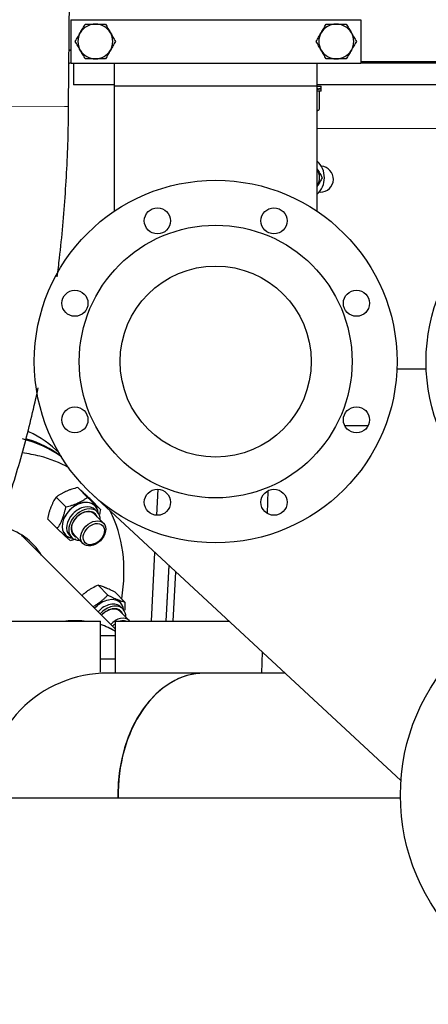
# Model space of a CAD drawing. Header units: inches. Extents: x 0 to 29700, y -16 to 21000.
# Tile 185 of 256: x 15234 to 15516, y 14869 to 15548. Entities that reach past the tile are written whole.
import ezdxf

# ---------------------------------------------------------------- set-up
doc = ezdxf.new("R2010")
doc.units = ezdxf.units.IN
doc.layers.add('1', color=7, linetype='Continuous', true_color=0xffffff)
doc.layers.add('254', color=7, linetype='Continuous', true_color=0xffffff)
doc.styles.add('latin_extended', font='simplex.shx')
doc.dimstyles.get("Standard").update_dxf_attribs({"dimtxt": 0.18, "dimasz": 0.18, "dimexe": 0.18, "dimexo": 0.0625, "dimgap": 0.09, "dimtad": 0, "dimtih": 1, "dimtoh": 1, "dimdec": 4, "dimzin": 0, "dimdsep": 46, "dimtxsty": 'Standard', "dimcen": 0.09, "dimadec": 0, "dimazin": 0, "dimtfac": 1, "dimtdec": 4, "dimtofl": 0, "dimtmove": 0, "dimatfit": 3, "dimfxl": 1, "dimtolj": 1, "dimtzin": 0, "dimarcsym": 0})

# ---------------------------------------------------------------- blocks, each defined once
blk = doc.blocks.new('_U1')
at = {"layer": '254', "color": 3, "linetype": 'Continuous', "lineweight": 13, "transparency": 16777216}
for p, q in [((14740.56, 16443.49), (17260.56, 16443.49)), ((17210.56, 16268.49), (17210.56, 14748.49)), ((15840.56, 14573.49), (17260.56, 14573.49))]:
    blk.add_line(p, q, dxfattribs=at)
at = {"layer": '254', "color": 3, "transparency": 16777216}
for points in [[(17239.72, 16268.49), (17181.39, 16268.49), (17210.56, 16443.49)], [(17181.39, 14748.49), (17239.72, 14748.49), (17210.56, 14573.49)]]:
    blk.add_solid(points, dxfattribs=at)
at = {"layer": 'Defpoints', "color": 0, "transparency": 16777216}
for p in [(14690.56, 16443.49), (15790.56, 14573.49), (17210.56, 14573.49)]:
    blk.add_point(p, dxfattribs=at)
at = {"layer": '254', "color": 2, "lineweight": 13, "transparency": 16777216, "insert": (16948.06, 15216.83), "char_height": 175, "attachment_point": 1, "rotation": 90, "style": 'latin_extended'}
blk.add_mtext('\\A1;1870', dxfattribs=at)
blk = doc.blocks.new('_U6')
at = {"layer": '254', "color": 3, "linetype": 'Continuous', "lineweight": 13, "transparency": 16777216}
for p, q in [((13070.56, 15098.49), (13070.56, 13223.49)), ((16310.56, 15098.49), (16310.56, 13223.49)), ((13245.56, 13273.49), (16135.56, 13273.49))]:
    blk.add_line(p, q, dxfattribs=at)
at = {"layer": '254', "color": 3, "transparency": 16777216}
for points in [[(13245.56, 13302.66), (13245.56, 13244.33), (13070.56, 13273.49)], [(16135.56, 13244.33), (16135.56, 13302.66), (16310.56, 13273.49)]]:
    blk.add_solid(points, dxfattribs=at)
at = {"layer": 'Defpoints', "color": 0, "transparency": 16777216}
for p in [(13070.56, 15148.49), (16310.56, 15148.49), (16310.56, 13273.49)]:
    blk.add_point(p, dxfattribs=at)
at = {"layer": '254', "color": 2, "lineweight": 13, "transparency": 16777216, "insert": (14382.22, 13535.99), "char_height": 175, "attachment_point": 1, "style": 'latin_extended'}
blk.add_mtext('\\A1;3240', dxfattribs=at)
blk = doc.blocks.new('_U7')
at = {"layer": '254', "color": 3, "linetype": 'Continuous', "lineweight": 13, "transparency": 16777216}
for p, q in [((13390.56, 14892.49), (13390.56, 13623.49)), ((15990.56, 14892.49), (15990.56, 13623.49)), ((13565.56, 13673.49), (15815.56, 13673.49))]:
    blk.add_line(p, q, dxfattribs=at)
at = {"layer": '254', "color": 3, "transparency": 16777216}
for points in [[(13565.56, 13702.66), (13565.56, 13644.33), (13390.56, 13673.49)], [(15815.56, 13644.33), (15815.56, 13702.66), (15990.56, 13673.49)]]:
    blk.add_solid(points, dxfattribs=at)
at = {"layer": 'Defpoints', "color": 0, "transparency": 16777216}
for p in [(13390.56, 14942.49), (15990.56, 14942.49), (15990.56, 13673.49)]:
    blk.add_point(p, dxfattribs=at)
at = {"layer": '254', "color": 2, "lineweight": 13, "transparency": 16777216, "insert": (14382.22, 13935.99), "char_height": 175, "attachment_point": 1, "style": 'latin_extended'}
blk.add_mtext('\\A1;2600', dxfattribs=at)
blk = doc.blocks.new('_U8')
at = {"layer": '254', "color": 3, "linetype": 'Continuous', "lineweight": 13, "transparency": 16777216}
for p, q in [((15790.56, 14839.68), (15790.56, 14023.49)), ((13590.23, 14792.01), (13590.23, 14023.49)), ((13765.23, 14073.49), (15615.56, 14073.49))]:
    blk.add_line(p, q, dxfattribs=at)
at = {"layer": '254', "color": 3, "transparency": 16777216}
for points in [[(13765.23, 14102.66), (13765.23, 14044.33), (13590.23, 14073.49)], [(15615.56, 14044.33), (15615.56, 14102.66), (15790.56, 14073.49)]]:
    blk.add_solid(points, dxfattribs=at)
at = {"layer": 'Defpoints', "color": 0, "transparency": 16777216}
for p in [(15790.56, 14889.68), (13590.23, 14842.01), (15790.56, 14073.49)]:
    blk.add_point(p, dxfattribs=at)
at = {"layer": '254', "color": 2, "lineweight": 13, "transparency": 16777216, "insert": (14382.06, 14335.99), "char_height": 175, "attachment_point": 1, "style": 'latin_extended'}
blk.add_mtext('\\A1;2200', dxfattribs=at)

msp = doc.modelspace()

# ---------------------------------------------------------------- linework, layer by layer
at = {"layer": '1', "color": 2, "linetype": 'Continuous', "lineweight": 25}
for p, q in [((15267.917, 15487.674), (15269.894, 15744.56)), ((15269.334, 15547.535), (15469.334, 15547.535)), ((15269.334, 15547.535), (15269.334, 15517.535)), ((15469.334, 15547.535), (15469.334, 15517.535)), ((15268.214, 15526.301), (15269.333, 15526.923)), ((15541.608, 15518.494), (15469.334, 15518.494)), ((15541.613, 15518.494), (15469.336, 15518.494)), ((15268.144, 15517.334), (15269.334, 15518.021)), ((15269.334, 15517.535), (15469.334, 15517.535)), ((15271.339, 15517.535), (15271.339, 15502.599)), ((15271.339, 15517.535), (15271.339, 15502.599)), ((15299.39, 15517.54), (15299.39, 15501.839)), ((15439.09, 15501.839), (15439.09, 15517.54)), ((15541.604, 15517.599), (15469.334, 15517.599)), ((15271.339, 15502.599), (15271.339, 15502.599)), ((15299.392, 15502.599), (15271.339, 15502.599)), ((15299.39, 15501.839), (15299.39, 15415.498)), ((15299.39, 15501.839), (15439.09, 15501.839)), ((15299.39, 15501.839), (15439.09, 15501.839)), ((15439.09, 15415.498), (15439.09, 15501.839)), ((15439.09, 15501.635), (15441.958, 15501.635)), ((15439.09, 15500.101), (15439.281, 15500.105)), ((15441.958, 15498.235), (15439.09, 15498.235)), ((15569.385, 15502.599), (15439.093, 15502.599)), ((15439.281, 15499.935), (15439.281, 15500.105)), ((15439.281, 15499.581), (15439.281, 15499.935)), ((15439.281, 15499.752), (15439.374, 15499.75)), ((15439.374, 15500.274), (15439.374, 15499.75)), ((15440.464, 15498.163), (15440.34, 15498.235)), ((15440.464, 15498.163), (15440.464, 15485.507)), ((15441.631, 15500.105), (15441.133, 15500.097)), ((15441.631, 15499.935), (15441.631, 15500.105)), ((15441.631, 15499.581), (15441.631, 15499.935)), ((15441.631, 15499.751), (15441.664, 15499.75)), ((15441.664, 15500.274), (15441.664, 15499.75)), ((15441.664, 15499.75), (15441.958, 15500.012)), ((15441.958, 15500.012), (15441.958, 15501.635)), ((15441.958, 15498.235), (15441.958, 15499.857)), ((15439.09, 15484.713), (15440.464, 15485.507)), ((15439.232, 15444.599), (15439.09, 15444.837)), ((15439.09, 15432.36), (15439.232, 15432.599)), ((15441.339, 15428.599), (15440.485, 15428.599)), ((15494.14, 15306.839), (15514.34, 15306.839)), ((15474.283, 15267.599), (15458.217, 15267.599)), ((15261.397, 15248.852), (15261.394, 15248.856)), ((15280.886, 15218.218), (15274.195, 15224.963)), ((15496.919, 15023), (15284.253, 15220.176)), ((15328.698, 15205.848), (15329.628, 15223.819)), ((15328.698, 15205.848), (15329.628, 15223.819)), ((15405.23, 15222.799), (15404.685, 15207.188)), ((15405.23, 15222.799), (15404.685, 15207.188)), ((15265.972, 15211.581), (15259.281, 15218.327)), ((15289.889, 15209.906), (15283.198, 15216.651)), ((15291.908, 15200.398), (15285.626, 15206.731)), ((15286.206, 15209.696), (15286.206, 15209.696)), ((15287.65, 15208.24), (15286.206, 15209.696)), ((15287.65, 15208.24), (15287.452, 15208.431)), ((15260.061, 15196.633), (15253.37, 15203.378)), ((15271.426, 15192.647), (15277.708, 15186.314)), ((15299.863, 15127.603), (15236.184, 15191.439)), ((15268.456, 15192.091), (15269.9, 15190.635)), ((15324.916, 15132.846), (15327.37, 15180.209)), ((15324.916, 15132.846), (15327.37, 15180.209)), ((15336.924, 15171.351), (15334.93, 15132.846)), ((15336.924, 15171.343), (15334.93, 15132.845)), ((15339.91, 15132.852), (15341.69, 15166.925)), ((15339.91, 15132.852), (15341.69, 15166.925)), ((15294.858, 15150.853), (15288.167, 15157.598)), ((15306.666, 15146.05), (15299.975, 15152.795)), ((15309.655, 15133.292), (15303.373, 15139.626)), ((15303.953, 15142.591), (15303.953, 15142.591)), ((15305.397, 15141.135), (15303.953, 15142.591)), ((15209.45, 15132.843), (15289.864, 15132.843)), ((15289.864, 15097.696), (15289.864, 15132.843)), ((15299.864, 15132.843), (15378.449, 15132.843)), ((15299.864, 15132.843), (15299.864, 15097.696)), ((15299.863, 15122.843), (15289.863, 15122.843)), ((15401.347, 15111.616), (15400.837, 15096.996)), ((15401.347, 15111.616), (15400.837, 15096.996)), ((15289.863, 15106.843), (15299.863, 15106.843)), ((15361.469, 15096.993), (15294.863, 15096.993)), ((15417.113, 15096.993), (15361.469, 15096.993)), ((15177.606, 15010.984), (15496.569, 15010.984))]:
    msp.add_line(p, q, dxfattribs=at)
at = {"layer": '1', "color": 110, "linetype": 'Continuous', "lineweight": 13}
for p, q in [((15264.983, 15487.697), (15225.518, 15488)), ((15267.917, 15487.674), (15264.983, 15487.697)), ((15439.093, 15472.599), (15569.386, 15472.599))]:
    msp.add_line(p, q, dxfattribs=at)
at = {"layer": '1', "color": 2, "linetype": 'Continuous', "lineweight": 25}
for centre, radius in [((15369.24, 15311.839), 125), ((15639.24, 15311.839), 125), ((15329.059, 15408.847), 9), ((15409.422, 15408.847), 9), ((15369.24, 15311.839), 94), ((15369.24, 15311.839), 65.85), ((15272.233, 15352.021), 9), ((15466.248, 15352.021), 9), ((15272.233, 15271.658), 9), ((15466.248, 15271.658), 9), ((15329.059, 15214.832), 9), ((15409.422, 15214.832), 9), ((15639.057, 15012.843), 142.5)]:
    msp.add_circle(centre, radius, dxfattribs=at)
for centre, radius, start, end in [((15286.334, 15532.535), 12, 90, 150), ((15286.334, 15532.535), 12, 30, 90), ((15452.334, 15532.535), 12, 90, 150), ((15452.334, 15532.535), 12, 30, 90), ((15286.334, 15532.535), 12, 150, 210), ((15286.334, 15532.535), 12, 330, 30), ((15452.334, 15532.535), 12, 150, 210), ((15452.334, 15532.535), 12, 330, 30), ((15286.334, 15532.535), 12, 210, 270), ((15286.334, 15532.535), 12, 270, 330), ((15452.334, 15532.535), 12, 210, 270), ((15452.334, 15532.535), 12, 270, 330), ((15428.839, 15438.599), 15.35, 311.900625, 48.099375), ((15428.839, 15438.599), 12, 330, 30), ((15441.339, 15437.599), 9, 270, 86.090625), ((15294.863, 15012.843), 84.15, 90, 181.265625)]:
    msp.add_arc(centre, radius, start, end, dxfattribs=at)
for centre, major_axis, ratio, start_param, end_param in [((15426.608, 15499.857), (15.35, 0.517), 0.0807513, 5.6810115, 6.0736442), ((15426.608, 15500.012), (15.35, 0.517), 0.0807513, 5.6918137, 6.0845127), ((15426.608, 15499.857), (-15.35, 0.001), 0.0874887, 2.9348397, 3.3274725), ((15160.631, 15148.093), (100.763, 100.763), 0.7071068, 0, 0.2521628), ((15170.631, 15138.093), (-100.763, -100.763), 0.7071068, 3.2519863, 3.537184), ((15169.631, 15139.093), (100.763, 100.763), 0.7071068, 0.1017591, 0.3581916), ((15182.631, 15126.093), (-100.763, -100.763), 0.7071068, 3.537184, 3.6502813), ((15182.631, 15126.093), (-100.763, -100.763), 0.7071068, 3.3335695, 3.537184), ((15275.837, 15202.4), (-10.167, -10.085), 0.7071009, 2.6238013, 4.7434928), ((15275.837, 15202.4), (-10.105, -10.022), 0.7071009, 2.6374476, 4.7434928), ((15275.837, 15202.4), (-10.167, -10.085), 0.7071009, 4.7434928, 6.2831853), ((15275.837, 15202.4), (-10.105, -10.022), 0.7071009, 4.7434928, 6.2831853), ((15277.331, 15200.894), (8.875, 8.803), 0.7071009, 1.6019002, 3.1416733), ((15278.775, 15199.438), (8.875, 8.803), 0.7071009, 0.0311038, 3.7850125), ((15278.526, 15199.689), (7.1, 7.042), 0.7071009, 0.0000806, 3.1415751), ((15278.775, 15199.438), (-7.455, -7.394), 0.7071009, 2.8318337, 6.2831853), ((15277.331, 15200.894), (8.875, 8.803), 0.7071009, 0, 1.6019002), ((15278.775, 15199.438), (8.875, 8.803), 0.7071009, 5.6396321, 6.2831853), ((15182.631, 15126.093), (-100.763, -100.763), 0.7071068, 2.3667444, 2.9200574), ((15182.631, 15126.093), (-60.281, -60.281), 0.7071068, 2.9736608, 3.537184), ((15176.608, 15132.008), (-59.576, -59.43), 0.7071056, 3.1415927, 3.1716341), ((15170.631, 15138.093), (-60.281, -60.281), 0.7071068, 2.9751334, 3.0002662), ((15275.837, 15202.4), (-10.167, -10.085), 0.7071009, 0, 0.5178543), ((15275.837, 15202.4), (-10.105, -10.022), 0.7071009, 0, 0.5041099), ((15278.775, 15199.438), (-7.455, -7.394), 0.7071009, 0, 0.309822), ((15293.585, 15135.294), (-10.167, -10.085), 0.7071009, 3.9580946, 4.7834499), ((15293.585, 15135.294), (-10.167, -10.085), 0.7071009, 2.6238013, 3.9580946), ((15295.079, 15133.788), (8.875, 8.803), 0.7071009, 0.816502, 1.6513802), ((15296.523, 15132.332), (8.875, 8.803), 0.7071009, 0, 1.6508894), ((15296.523, 15132.332), (-7.455, -7.394), 0.7071009, 2.8318337, 4.8073064), ((15296.274, 15132.583), (7.1, 7.042), 0.7071009, 0.0000806, 1.6705243), ((15295.079, 15133.788), (8.875, 8.803), 0.7071009, 0, 0.816502), ((15296.523, 15132.332), (8.875, 8.803), 0.7071009, 5.6397303, 6.2831853), ((15248.171, 15060.271), (59.625, 59.381), 0.7085485, 0.5271485, 0.7097536), ((15248.171, 15060.271), (-59.576, -59.43), 0.7071056, 3.6714419, 3.8449167), ((15302.555, 15126.25), (7.1, 7.042), 0.7071009, 0, 1.6679464), ((15302.996, 15125.806), (6.011, 5.962), 0.7071009, 0.3396417, 0.8990416), ((15302.555, 15126.25), (7.1, 7.042), 0.7071009, 6.198712, 6.2831853), ((15248.171, 15060.271), (59.625, 59.381), 0.7085485, 0.1628219, 0.3481759), ((15248.171, 15060.271), (-59.576, -59.43), 0.7071056, 3.3098642, 3.4892295), ((15302.996, 15125.806), (6.011, 5.962), 0.7071009, 1.3998311, 1.6850288), ((15294.864, 15012.843), (0, -84.15), 0.9999958, 3.1415927, 4.7344783), ((15361.469, 15012.843), (0, 84.15), 0.7069849, 0, 1.5929838), ((15361.469, 15012.843), (0, -84.15), 0.7091469, 3.1415927, 4.712389), ((15361.469, 15012.843), (0, -84.15), 0.7091469, 4.712389, 4.7345765)]:
    msp.add_ellipse(centre, major_axis=major_axis, ratio=ratio, start_param=start_param, end_param=end_param, dxfattribs=at)
for centre, major_axis in [((15284.808, 15193.356), (7.1, 7.042)), ((15285.249, 15192.911), (6.011, 5.962))]:
    msp.add_ellipse(centre, major_axis=major_axis, ratio=0.7071009, dxfattribs=at)
for points, knots in [([(15275.942, 15538.535), (15276.237, 15539.047), (15276.531, 15539.555), (15277.114, 15540.566), (15277.404, 15541.068), (15278.27, 15542.567), (15278.84, 15543.555), (15279.406, 15544.535)], [0, 0, 0, 0, 0.25, 0.25, 0.5, 0.5, 1, 1, 1, 1]), ([(15279.406, 15544.535), (15280.538, 15544.535), (15281.678, 15544.535), (15283.408, 15544.535), (15283.988, 15544.535), (15285.156, 15544.535), (15285.743, 15544.535), (15286.334, 15544.535)], [0, 0, 0, 0, 0.5, 0.5, 0.75, 0.75, 1, 1, 1, 1]), ([(15286.334, 15544.535), (15286.925, 15544.535), (15287.512, 15544.535), (15288.68, 15544.535), (15289.26, 15544.535), (15290.99, 15544.535), (15292.13, 15544.535), (15293.262, 15544.535)], [0, 0, 0, 0, 0.25, 0.25, 0.5, 0.5, 1, 1, 1, 1]), ([(15293.262, 15544.535), (15293.828, 15543.555), (15294.398, 15542.567), (15295.263, 15541.068), (15295.553, 15540.566), (15296.137, 15539.555), (15296.431, 15539.047), (15296.726, 15538.535)], [0, 0, 0, 0, 0.5, 0.5, 0.75, 0.75, 1, 1, 1, 1]), ([(15441.942, 15538.535), (15442.237, 15539.047), (15442.531, 15539.555), (15443.114, 15540.566), (15443.404, 15541.068), (15444.27, 15542.567), (15444.84, 15543.555), (15445.406, 15544.535)], [0, 0, 0, 0, 0.25, 0.25, 0.5, 0.5, 1, 1, 1, 1]), ([(15445.406, 15544.535), (15446.538, 15544.535), (15447.678, 15544.535), (15449.408, 15544.535), (15449.988, 15544.535), (15451.156, 15544.535), (15451.743, 15544.535), (15452.334, 15544.535)], [0, 0, 0, 0, 0.5, 0.5, 0.75, 0.75, 1, 1, 1, 1]), ([(15452.334, 15544.535), (15452.925, 15544.535), (15453.512, 15544.535), (15454.68, 15544.535), (15455.26, 15544.535), (15456.99, 15544.535), (15458.13, 15544.535), (15459.262, 15544.535)], [0, 0, 0, 0, 0.25, 0.25, 0.5, 0.5, 1, 1, 1, 1]), ([(15459.262, 15544.535), (15459.828, 15543.555), (15460.398, 15542.567), (15461.263, 15541.068), (15461.553, 15540.566), (15462.137, 15539.555), (15462.431, 15539.047), (15462.726, 15538.535)], [0, 0, 0, 0, 0.5, 0.5, 0.75, 0.75, 1, 1, 1, 1]), ([(15272.478, 15532.535), (15273.043, 15533.515), (15273.614, 15534.503), (15274.479, 15536.001), (15274.769, 15536.503), (15275.352, 15537.514), (15275.646, 15538.023), (15275.942, 15538.535)], [0, 0, 0, 0, 0.5, 0.5, 0.75, 0.75, 1, 1, 1, 1]), ([(15275.942, 15526.535), (15275.646, 15527.047), (15275.352, 15527.555), (15274.769, 15528.566), (15274.479, 15529.068), (15273.614, 15530.567), (15273.043, 15531.555), (15272.478, 15532.535)], [0, 0, 0, 0, 0.25, 0.25, 0.5, 0.5, 1, 1, 1, 1]), ([(15296.726, 15538.535), (15297.022, 15538.023), (15297.315, 15537.514), (15297.899, 15536.503), (15298.189, 15536.001), (15299.054, 15534.503), (15299.624, 15533.515), (15300.19, 15532.535)], [0, 0, 0, 0, 0.25, 0.25, 0.5, 0.5, 1, 1, 1, 1]), ([(15300.19, 15532.535), (15299.624, 15531.555), (15299.054, 15530.567), (15298.189, 15529.068), (15297.899, 15528.566), (15297.315, 15527.555), (15297.022, 15527.047), (15296.726, 15526.535)], [0, 0, 0, 0, 0.5, 0.5, 0.75, 0.75, 1, 1, 1, 1]), ([(15438.478, 15532.535), (15439.043, 15533.515), (15439.614, 15534.503), (15440.479, 15536.001), (15440.769, 15536.503), (15441.352, 15537.514), (15441.646, 15538.023), (15441.942, 15538.535)], [0, 0, 0, 0, 0.5, 0.5, 0.75, 0.75, 1, 1, 1, 1]), ([(15441.942, 15526.535), (15441.646, 15527.047), (15441.352, 15527.555), (15440.769, 15528.566), (15440.479, 15529.068), (15439.614, 15530.567), (15439.043, 15531.555), (15438.478, 15532.535)], [0, 0, 0, 0, 0.25, 0.25, 0.5, 0.5, 1, 1, 1, 1]), ([(15462.726, 15538.535), (15463.022, 15538.023), (15463.315, 15537.514), (15463.899, 15536.503), (15464.189, 15536.001), (15465.054, 15534.503), (15465.624, 15533.515), (15466.19, 15532.535)], [0, 0, 0, 0, 0.25, 0.25, 0.5, 0.5, 1, 1, 1, 1]), ([(15466.19, 15532.535), (15465.624, 15531.555), (15465.054, 15530.567), (15464.189, 15529.068), (15463.899, 15528.566), (15463.315, 15527.555), (15463.022, 15527.047), (15462.726, 15526.535)], [0, 0, 0, 0, 0.5, 0.5, 0.75, 0.75, 1, 1, 1, 1]), ([(15279.406, 15520.535), (15278.84, 15521.515), (15278.27, 15522.503), (15277.404, 15524.001), (15277.114, 15524.503), (15276.531, 15525.514), (15276.237, 15526.023), (15275.942, 15526.535)], [0, 0, 0, 0, 0.5, 0.5, 0.75, 0.75, 1, 1, 1, 1]), ([(15296.726, 15526.535), (15296.431, 15526.023), (15296.137, 15525.514), (15295.553, 15524.503), (15295.263, 15524.001), (15294.398, 15522.503), (15293.828, 15521.515), (15293.262, 15520.535)], [0, 0, 0, 0, 0.25, 0.25, 0.5, 0.5, 1, 1, 1, 1]), ([(15445.406, 15520.535), (15444.84, 15521.515), (15444.27, 15522.503), (15443.404, 15524.001), (15443.114, 15524.503), (15442.531, 15525.514), (15442.237, 15526.023), (15441.942, 15526.535)], [0, 0, 0, 0, 0.5, 0.5, 0.75, 0.75, 1, 1, 1, 1]), ([(15462.726, 15526.535), (15462.431, 15526.023), (15462.137, 15525.514), (15461.553, 15524.503), (15461.263, 15524.001), (15460.398, 15522.503), (15459.828, 15521.515), (15459.262, 15520.535)], [0, 0, 0, 0, 0.25, 0.25, 0.5, 0.5, 1, 1, 1, 1]), ([(15286.334, 15520.535), (15285.743, 15520.535), (15285.156, 15520.535), (15283.988, 15520.535), (15283.408, 15520.535), (15281.678, 15520.535), (15280.538, 15520.535), (15279.406, 15520.535)], [0, 0, 0, 0, 0.25, 0.25, 0.5, 0.5, 1, 1, 1, 1]), ([(15293.262, 15520.535), (15292.13, 15520.535), (15290.99, 15520.535), (15289.26, 15520.535), (15288.68, 15520.535), (15287.512, 15520.535), (15286.925, 15520.535), (15286.334, 15520.535)], [0, 0, 0, 0, 0.5, 0.5, 0.75, 0.75, 1, 1, 1, 1]), ([(15452.334, 15520.535), (15451.743, 15520.535), (15451.156, 15520.535), (15449.988, 15520.535), (15449.408, 15520.535), (15447.678, 15520.535), (15446.538, 15520.535), (15445.406, 15520.535)], [0, 0, 0, 0, 0.25, 0.25, 0.5, 0.5, 1, 1, 1, 1]), ([(15459.262, 15520.535), (15458.13, 15520.535), (15456.99, 15520.535), (15455.26, 15520.535), (15454.68, 15520.535), (15453.512, 15520.535), (15452.925, 15520.535), (15452.334, 15520.535)], [0, 0, 0, 0, 0.5, 0.5, 0.75, 0.75, 1, 1, 1, 1]), ([(15260.072, 15370.318), (15260.618, 15374.596), (15262.916, 15393.623), (15266.009, 15427.777), (15267.58, 15462.804), (15267.879, 15482.777), (15267.917, 15487.674)], [0, 0, 0, 0, 0.1113446, 0.4937346, 0.875986, 1, 1, 1, 1]), ([(15439.232, 15444.599), (15439.527, 15444.087), (15439.821, 15443.578), (15440.404, 15442.568), (15440.694, 15442.065), (15441.559, 15440.567), (15442.13, 15439.579), (15442.696, 15438.599)], [0, 0, 0, 0, 0.25, 0.25, 0.5, 0.5, 1, 1, 1, 1]), ([(15442.696, 15438.599), (15442.13, 15437.619), (15441.559, 15436.631), (15440.694, 15435.133), (15440.404, 15434.63), (15439.821, 15433.619), (15439.527, 15433.111), (15439.232, 15432.599)], [0, 0, 0, 0, 0.5, 0.5, 0.75, 0.75, 1, 1, 1, 1]), ([(15198.426, 15145.381), (15203.305, 15155.871), (15213.017, 15178.531), (15226.205, 15215.167), (15237.72, 15253.98), (15244.16, 15280.662), (15246.993, 15293.761)], [0, 0, 0, 0, 0.2391451, 0.4987594, 0.7580177, 1, 1, 1, 1]), ([(15274.195, 15224.963), (15272.774, 15224.626), (15271.38, 15224.249), (15269.347, 15223.598), (15268.679, 15223.366), (15267.694, 15222.994), (15267.368, 15222.866), (15266.722, 15222.601), (15266.402, 15222.465), (15265.927, 15222.253), (15265.769, 15222.182), (15265.533, 15222.073), (15265.455, 15222.036), (15265.299, 15221.963), (15264.911, 15221.778), (15264.53, 15221.587), (15263.631, 15221.121), (15263.05, 15220.797), (15261.922, 15220.126), (15261.375, 15219.779), (15260.308, 15219.067), (15259.789, 15218.701), (15259.281, 15218.327)], [0, 0, 0, 0, 0.25, 0.25, 0.375, 0.375, 0.4375, 0.4375, 0.5, 0.5, 0.53125, 0.53125, 0.546875, 0.546875, 0.5625, 0.625, 0.625, 0.75, 0.75, 0.875, 0.875, 1, 1, 1, 1]), ([(15283.198, 15216.651), (15282.26, 15217.535), (15281.352, 15218.387), (15280.056, 15219.599), (15279.635, 15219.991), (15279.022, 15220.561), (15278.82, 15220.748), (15278.424, 15221.115), (15278.23, 15221.295), (15277.942, 15221.56), (15277.847, 15221.648), (15277.706, 15221.778), (15277.659, 15221.821), (15277.566, 15221.906), (15277.335, 15222.119), (15277.111, 15222.325), (15276.586, 15222.805), (15276.254, 15223.109), (15275.619, 15223.685), (15275.317, 15223.958), (15274.738, 15224.478), (15274.461, 15224.726), (15274.195, 15224.963)], [0, 0, 0, 0, 0.25, 0.25, 0.375, 0.375, 0.4375, 0.4375, 0.5, 0.5, 0.53125, 0.53125, 0.546875, 0.546875, 0.5625, 0.625, 0.625, 0.75, 0.75, 0.875, 0.875, 1, 1, 1, 1]), ([(15259.281, 15218.327), (15258.595, 15217.311), (15257.942, 15216.251), (15257.031, 15214.563), (15256.739, 15213.984), (15256.321, 15213.089), (15256.185, 15212.786), (15255.919, 15212.17), (15255.79, 15211.857), (15255.601, 15211.381), (15255.539, 15211.221), (15255.448, 15210.979), (15255.417, 15210.898), (15255.357, 15210.736), (15255.208, 15210.33), (15255.066, 15209.919), (15254.737, 15208.926), (15254.534, 15208.253), (15254.158, 15206.889), (15253.984, 15206.198), (15253.66, 15204.799), (15253.51, 15204.092), (15253.37, 15203.378)], [0, 0, 0, 0, 0.25, 0.25, 0.375, 0.375, 0.4375, 0.4375, 0.5, 0.5, 0.53125, 0.53125, 0.546875, 0.546875, 0.5625, 0.625, 0.625, 0.75, 0.75, 0.875, 0.875, 1, 1, 1, 1]), ([(15265.972, 15211.581), (15267.393, 15211.918), (15268.787, 15212.295), (15270.819, 15212.947), (15271.487, 15213.178), (15272.473, 15213.55), (15272.799, 15213.678), (15273.444, 15213.943), (15273.764, 15214.08), (15274.24, 15214.291), (15274.398, 15214.363), (15274.634, 15214.472), (15274.712, 15214.508), (15274.868, 15214.582), (15275.256, 15214.767), (15275.637, 15214.957), (15276.536, 15215.424), (15277.117, 15215.748), (15278.245, 15216.418), (15278.792, 15216.765), (15279.859, 15217.478), (15280.378, 15217.844), (15280.886, 15218.218)], [0, 0, 0, 0, 0.25, 0.25, 0.375, 0.375, 0.4375, 0.4375, 0.5, 0.5, 0.53125, 0.53125, 0.546875, 0.546875, 0.5625, 0.625, 0.625, 0.75, 0.75, 0.875, 0.875, 1, 1, 1, 1]), ([(15280.886, 15218.218), (15281.824, 15217.334), (15282.732, 15216.482), (15284.028, 15215.27), (15284.449, 15214.878), (15285.062, 15214.308), (15285.263, 15214.121), (15285.659, 15213.754), (15285.854, 15213.574), (15286.141, 15213.309), (15286.236, 15213.221), (15286.377, 15213.091), (15286.424, 15213.048), (15286.517, 15212.962), (15286.748, 15212.75), (15286.972, 15212.544), (15287.497, 15212.063), (15287.83, 15211.76), (15288.465, 15211.184), (15288.767, 15210.911), (15289.346, 15210.39), (15289.622, 15210.143), (15289.889, 15209.906)], [0, 0, 0, 0, 0.25, 0.25, 0.375, 0.375, 0.4375, 0.4375, 0.5, 0.5, 0.53125, 0.53125, 0.546875, 0.546875, 0.5625, 0.625, 0.625, 0.75, 0.75, 0.875, 0.875, 1, 1, 1, 1]), ([(15260.061, 15196.633), (15260.747, 15197.649), (15261.4, 15198.709), (15262.311, 15200.397), (15262.603, 15200.975), (15263.021, 15201.871), (15263.157, 15202.174), (15263.423, 15202.79), (15263.552, 15203.103), (15263.741, 15203.579), (15263.803, 15203.739), (15263.894, 15203.981), (15263.925, 15204.062), (15263.985, 15204.224), (15264.134, 15204.63), (15264.276, 15205.041), (15264.605, 15206.034), (15264.808, 15206.707), (15265.184, 15208.071), (15265.358, 15208.762), (15265.682, 15210.161), (15265.832, 15210.868), (15265.972, 15211.581)], [0, 0, 0, 0, 0.25, 0.25, 0.375, 0.375, 0.4375, 0.4375, 0.5, 0.5, 0.53125, 0.53125, 0.546875, 0.546875, 0.5625, 0.625, 0.625, 0.75, 0.75, 0.875, 0.875, 1, 1, 1, 1]), ([(15269.064, 15188.321), (15268.532, 15188.795), (15267.959, 15189.309), (15267.011, 15190.17), (15266.68, 15190.472), (15266.159, 15190.949), (15265.803, 15191.276), (15265.429, 15191.62), (15265.142, 15191.885), (15265.046, 15191.974), (15264.899, 15192.11), (15264.85, 15192.156), (15264.751, 15192.247), (15264.503, 15192.477), (15264.25, 15192.711), (15263.634, 15193.284), (15263.211, 15193.678), (15262.344, 15194.489), (15261.9, 15194.905), (15260.993, 15195.756), (15260.531, 15196.191), (15260.061, 15196.633)], [0, 0, 0, 0, 0.25, 0.25, 0.375, 0.375, 0.4375, 0.5, 0.5, 0.53125, 0.53125, 0.546875, 0.546875, 0.5625, 0.625, 0.625, 0.75, 0.75, 0.875, 0.875, 1, 1, 1, 1]), ([(15272.859, 15189.351), (15272.304, 15189.178), (15271.743, 15189.015), (15270.48, 15188.669), (15269.775, 15188.49), (15269.064, 15188.321)], [0, 0, 0, 0, 0.4480475, 0.4480475, 1, 1, 1, 1]), ([(15288.167, 15157.598), (15286.826, 15156.996), (15285.511, 15156.352), (15283.599, 15155.296), (15282.972, 15154.928), (15282.048, 15154.351), (15281.742, 15154.155), (15281.138, 15153.753), (15280.838, 15153.548), (15280.393, 15153.233), (15280.246, 15153.126), (15280.026, 15152.965), (15279.953, 15152.912), (15279.807, 15152.803), (15279.444, 15152.532), (15279.089, 15152.255), (15278.251, 15151.583), (15277.712, 15151.123), (15277.122, 15150.592), (15277.056, 15150.532), (15276.99, 15150.472)], [0, 0, 0, 0, 0.3264307, 0.3264307, 0.489646, 0.489646, 0.5712537, 0.5712537, 0.6528614, 0.6528614, 0.6936652, 0.6936652, 0.7140671, 0.7140671, 0.734469, 0.8160767, 0.8160767, 0.9792921, 0.9792921, 1, 1, 1, 1]), ([(15299.975, 15152.795), (15298.808, 15153.392), (15297.669, 15153.956), (15296.024, 15154.73), (15295.485, 15154.976), (15294.696, 15155.325), (15294.435, 15155.438), (15293.921, 15155.657), (15293.666, 15155.763), (15293.29, 15155.916), (15293.165, 15155.966), (15292.979, 15156.04), (15292.917, 15156.064), (15292.794, 15156.113), (15292.489, 15156.232), (15292.19, 15156.345), (15291.488, 15156.603), (15291.037, 15156.759), (15290.169, 15157.043), (15289.75, 15157.17), (15288.94, 15157.401), (15288.548, 15157.505), (15288.167, 15157.598)], [0, 0, 0, 0, 0.25, 0.25, 0.375, 0.375, 0.4375, 0.4375, 0.5, 0.5, 0.53125, 0.53125, 0.546875, 0.546875, 0.5625, 0.625, 0.625, 0.75, 0.75, 0.875, 0.875, 1, 1, 1, 1]), ([(15284.624, 15142.797), (15284.698, 15142.837), (15284.771, 15142.877), (15285.482, 15143.27), (15286.109, 15143.637), (15287.034, 15144.214), (15287.339, 15144.411), (15287.944, 15144.813), (15288.243, 15145.018), (15288.688, 15145.333), (15288.835, 15145.439), (15289.056, 15145.6), (15289.129, 15145.654), (15289.274, 15145.762), (15289.637, 15146.034), (15289.992, 15146.31), (15290.83, 15146.983), (15291.37, 15147.443), (15292.417, 15148.385), (15292.924, 15148.866), (15293.91, 15149.847), (15294.39, 15150.346), (15294.858, 15150.853)], [0, 0, 0, 0, 0.0188263, 0.0188263, 0.1823552, 0.1823552, 0.2641197, 0.2641197, 0.3458842, 0.3458842, 0.3867664, 0.3867664, 0.4072075, 0.4072075, 0.4276487, 0.5094131, 0.5094131, 0.6729421, 0.6729421, 0.836471, 0.836471, 1, 1, 1, 1]), ([(15294.858, 15150.853), (15296.025, 15150.256), (15297.164, 15149.692), (15298.809, 15148.918), (15299.348, 15148.672), (15300.137, 15148.323), (15300.398, 15148.21), (15300.912, 15147.991), (15301.167, 15147.886), (15301.543, 15147.732), (15301.668, 15147.682), (15301.854, 15147.608), (15301.916, 15147.584), (15302.039, 15147.536), (15302.344, 15147.416), (15302.643, 15147.303), (15303.345, 15147.045), (15303.796, 15146.889), (15304.664, 15146.606), (15305.083, 15146.478), (15305.893, 15146.247), (15306.285, 15146.144), (15306.666, 15146.05)], [0, 0, 0, 0, 0.25, 0.25, 0.375, 0.375, 0.4375, 0.4375, 0.5, 0.5, 0.53125, 0.53125, 0.546875, 0.546875, 0.5625, 0.625, 0.625, 0.75, 0.75, 0.875, 0.875, 1, 1, 1, 1]), ([(15306.666, 15146.05), (15306.695, 15144.646), (15306.687, 15143.269), (15306.602, 15141.425), (15306.571, 15140.924), (15306.532, 15140.429)], [0, 0, 0, 0, 0.7253275, 0.7253275, 1, 1, 1, 1])]:
    msp.add_open_spline(points, degree=3, knots=knots, dxfattribs=at)
msp.add_open_spline([(15289.889, 15209.906), (15289.651, 15208.691), (15289.384, 15207.496), (15289.078, 15206.328)], degree=3, dxfattribs=at)

# ---------------------------------------------------------------- dimensions: what is measured, and where the dimension line sits
at = {"layer": '254', "color": 2, "linetype": 'Continuous', "lineweight": 13}
dim = msp.add_linear_dim(base=(17210.556, 14573.494), p1=(14690.56, 16443.494), p2=(15790.556, 14573.494), angle=90, dimstyle='Standard', override={"dimscale": 50, "dimtxt": 3.5, "dimasz": 3.5, "dimexe": 1, "dimexo": 1, "dimgap": 1.75, "dimtad": 1, "dimtih": 0, "dimtoh": 0, "dimdec": 0, "dimlfac": 1, "dimzin": 8, "dimdsep": 46, "dimlunit": 2, "dimtxsty": 'latin_extended', "dimsah": 1, "dimse1": 0, "dimse2": 0, "dimsd1": 0, "dimsd2": 0, "dimclrd": 3, "dimclre": 3, "dimclrt": 2, "dimtol": 0, "dimtm": -0.1, "dimtfac": 0.714286, "dimtdec": 3, "dimtofl": 1, "dimtmove": 0, "dimtzin": 8, "dimlwd": 13, "dimlwe": 13}, dxfattribs=at)
dim.commit()
dim.dimension.update_dxf_attribs({"geometry": '_U1', "text_midpoint": (17210.556, 15508.494), "dimtype": 160})
for base, p1, p2, override, picture, middle in [((16310.556, 13273.494), (13070.556, 15148.494), (16310.556, 15148.494), {"dimscale": 50, "dimtxt": 3.5, "dimasz": 3.5, "dimexe": 1, "dimexo": 1, "dimgap": 1.75, "dimtad": 1, "dimtih": 1, "dimtoh": 0, "dimdec": 2, "dimlfac": 1, "dimzin": 8, "dimdsep": 46, "dimlunit": 2, "dimtxsty": 'latin_extended', "dimsah": 1, "dimse1": 0, "dimse2": 0, "dimsd1": 0, "dimsd2": 0, "dimclrd": 3, "dimclre": 3, "dimclrt": 2, "dimtol": 0, "dimtm": -0.1, "dimtfac": 0.714286, "dimtdec": 3, "dimtofl": 1, "dimtmove": 0, "dimtzin": 8, "dimlwd": 13, "dimlwe": 13}, '_U6', (14690.556, 13273.494)), ((15990.556, 13673.494), (13390.556, 14942.494), (15990.556, 14942.494), {"dimscale": 50, "dimtxt": 3.5, "dimasz": 3.5, "dimexe": 1, "dimexo": 1, "dimgap": 1.75, "dimtad": 1, "dimtih": 1, "dimtoh": 0, "dimdec": 2, "dimlfac": 1, "dimzin": 8, "dimdsep": 46, "dimlunit": 2, "dimtxsty": 'latin_extended', "dimsah": 1, "dimse1": 0, "dimse2": 0, "dimsd1": 0, "dimsd2": 0, "dimclrd": 3, "dimclre": 3, "dimclrt": 2, "dimtol": 0, "dimtm": -0.1, "dimtfac": 0.714286, "dimtdec": 3, "dimtofl": 1, "dimtmove": 0, "dimtzin": 8, "dimlwd": 13, "dimlwe": 13}, '_U7', (14690.556, 13673.494)), ((15790.556, 14073.494), (13590.23, 14842.005), (15790.556, 14889.684), {"dimscale": 50, "dimtxt": 3.5, "dimasz": 3.5, "dimexe": 1, "dimexo": 1, "dimgap": 1.75, "dimtad": 1, "dimtih": 1, "dimtoh": 0, "dimdec": 0, "dimlfac": 1, "dimzin": 8, "dimdsep": 46, "dimlunit": 2, "dimtxsty": 'latin_extended', "dimsah": 1, "dimse1": 0, "dimse2": 0, "dimsd1": 0, "dimsd2": 0, "dimclrd": 3, "dimclre": 3, "dimclrt": 2, "dimtol": 0, "dimtm": -0.1, "dimtfac": 0.714286, "dimtdec": 3, "dimtofl": 1, "dimtmove": 0, "dimtzin": 8, "dimlwd": 13, "dimlwe": 13}, '_U8', (14690.393, 14073.494))]:
    dim = msp.add_linear_dim(base=base, p1=p1, p2=p2, dimstyle='Standard', override=override, dxfattribs=at)
    dim.commit()
    dim.dimension.update_dxf_attribs({"geometry": picture, "text_midpoint": middle, "dimtype": 160})

doc.saveas('drawing.dxf')
